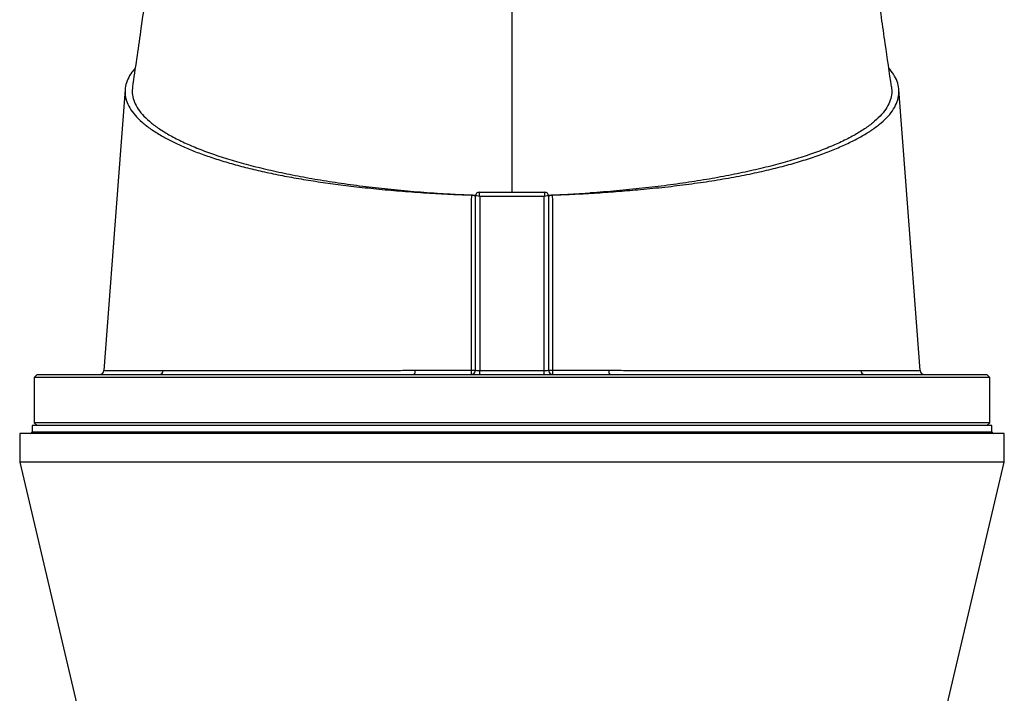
# Model space of a CAD drawing. Header units: millimetres. Extents: x 1760 to 3240, y 826 to 4276.
# Tile 8 of 10: x 2162 to 2838, y 3353 to 3814. Entities that reach past the tile are written whole.
import ezdxf

# ---------------------------------------------------------------- set-up
doc = ezdxf.new("R2010")
doc.units = ezdxf.units.MM

msp = doc.modelspace()

# ---------------------------------------------------------------- linework, layer by layer
at = {"color": 7, "linetype": 'Continuous', "lineweight": 25}
for p, q in [((2500, 3696.13), (2500, 3834.03)), ((2475, 3694.15), (2475.05, 3694.15)), ((2475, 3574.13), (2475, 3693.63)), ((2477.5, 3696.13), (2522.5, 3696.13)), ((2477.5, 3696.13), (2477.5, 3696.13)), ((2478, 3693.28), (2478, 3573.97)), ((2522, 3693.28), (2478, 3693.28)), ((2522, 3573.97), (2522, 3693.28)), ((2522.5, 3696.13), (2522.5, 3696.13)), ((2525, 3694.15), (2524.94, 3694.15)), ((2525, 3693.63), (2525, 3574.13)), ((2174.5, 3571.13), (2172.5, 3569.13)), ((2174.5, 3571.13), (2825.5, 3571.13)), ((2478, 3571.13), (2478, 3573.97)), ((2478, 3573.97), (2522, 3573.97)), ((2522, 3571.13), (2522, 3573.97)), ((2779.7, 3573.9), (2779.7, 3573.9)), ((2827.5, 3569.13), (2825.5, 3571.13)), ((2172.5, 3569.13), (2172.5, 3538.13)), ((2827.5, 3569.13), (2172.5, 3569.13)), ((2827.5, 3538.13), (2827.5, 3569.13)), ((2172.5, 3538.13), (2174.5, 3536.13)), ((2827.5, 3538.13), (2172.5, 3538.13)), ((2825.5, 3536.13), (2827.5, 3538.13)), ((2162.5, 3530.63), (2162.5, 3511.13)), ((2837.5, 3530.63), (2162.5, 3530.63)), ((2171, 3536.13), (2171, 3531.63)), ((2829, 3536.13), (2171, 3536.13)), ((2829, 3531.63), (2829, 3536.13)), ((2837.5, 3511.13), (2837.5, 3530.63)), ((2162.5, 3511.13), (2218, 3275.66)), ((2837.5, 3511.13), (2162.5, 3511.13)), ((2782, 3275.66), (2837.5, 3511.13))]:
    msp.add_line(p, q, dxfattribs=at)
at = {"color": 1, "linetype": 'Continuous', "lineweight": 25}
msp.add_line((2829, 3531.63), (2171, 3531.63), dxfattribs=at)
at = {"color": 7, "linetype": 'Continuous', "lineweight": 25, "flags": 128}
for points in [[(2234.74, 3766.49), (2230.01, 3703.77), (2220.21, 3573.91)], [(2779.79, 3573.91), (2769.99, 3703.77), (2765.26, 3766.49)]]:
    msp.add_lwpolyline(points, dxfattribs=at)
at = {"color": 7, "linetype": 'Continuous', "lineweight": 25}
for centre, radius, start, end in [((2477.5, 3693.63), 2.5, 90.03906, 179.88236), ((2477.5, 3693.63), 2.5, 90, 180), ((2522.5, 3693.63), 2.5, 0.11764, 89.96094), ((2522.5, 3693.63), 2.5, 0, 90), ((2217.22, 3574.13), 3, 270.09908, 356.0729), ((2258.11, 3573.89), 2.77, 274.41575, 0.37399), ((2429.37, 3573.35), 4.24, 328.39531, 9.22704), ((2472, 3574.13), 3, 270, 0), ((2462.91, 3573.37), 9.36, 346.14784, 4.50399), ((2472.9, 3656.8), 82.7, 269.54772, 271.45774), ((2528, 3574.13), 3, 180, 270), ((2527.1, 3656.8), 82.7, 268.54226, 270.45228), ((2537.09, 3573.37), 9.36, 175.49601, 193.85216), ((2570.63, 3573.35), 4.24, 170.77296, 211.60469), ((2741.89, 3573.89), 2.77, 179.62601, 265.58425), ((2782.78, 3574.13), 3, 183.87817, 269.98187), ((2170, 3531.63), 1, 270, 0), ((2830, 3531.63), 1, 180, 270)]:
    msp.add_arc(centre, radius, start, end, dxfattribs=at)
for centre, major_axis, ratio, start_param, end_param in [((2478, 3693.13), (3, -0.5), 0.050922, 1.579294, 3.097731), ((2478, 3693.63), (3, 0), 0.043613, 3.089233, 3.141593), ((2478, 3693.13), (-0.5, 3), 0.008488, 4.763336, 6.281773), ((2522, 3693.13), (0.5, 3), 0.008488, 0.001413, 1.519849), ((2522, 3693.13), (3, 0.5), 0.050922, 0.043862, 1.562299), ((2522, 3693.63), (3, 0), 0.043613, 0, 0.05236), ((2478, 3574.13), (3, 0), 0.052336, 3.141593, 4.712389), ((2522, 3574.13), (3, 0), 0.052336, 4.712389, 6.283185)]:
    msp.add_ellipse(centre, major_axis=major_axis, ratio=ratio, start_param=start_param, end_param=end_param, dxfattribs=at)
for points, knots in [([(2249.25, 3833.81), (2247.94, 3824.67), (2244.83, 3802.83), (2241.66, 3780.99), (2239.82, 3768.28)], [0, 0, 0, 0, 0.418192, 1, 1, 1, 1]), ([(2760.18, 3768.28), (2758.75, 3778.19), (2755.58, 3800.03), (2752.46, 3821.87), (2750.76, 3833.8)], [0, 0, 0, 0, 0.453567, 1, 1, 1, 1]), ([(2241.67, 3781.1), (2240.9, 3780.23), (2238.72, 3777.76), (2236.48, 3773.62), (2234.85, 3768.7), (2234.53, 3763.78), (2235.47, 3758.84), (2237.75, 3753.9), (2241.34, 3748.98), (2246.2, 3744.13), (2252.3, 3739.38), (2259.2, 3735.01), (2266.65, 3731.02), (2274.41, 3727.38), (2282.97, 3723.86), (2292.28, 3720.47), (2302.33, 3717.23), (2313.02, 3714.19), (2324.35, 3711.36), (2336.27, 3708.73), (2348.82, 3706.3), (2361.93, 3704.07), (2375.5, 3702.06), (2389.89, 3700.23), (2405.05, 3698.58), (2420.95, 3697.11), (2437.16, 3695.88), (2453.61, 3694.91), (2465.39, 3694.41), (2471.65, 3694.21), (2472.35, 3694.18)], [0, 0, 0, 0, 0.022453, 0.063879, 0.105349, 0.146772, 0.188058, 0.230013, 0.272112, 0.314263, 0.356366, 0.398324, 0.433144, 0.468086, 0.503079, 0.538059, 0.572969, 0.607768, 0.641691, 0.675742, 0.709863, 0.743988, 0.778047, 0.811974, 0.848609, 0.885343, 0.922098, 0.95881, 0.995427, 1, 1, 1, 1]), ([(2527.65, 3694.18), (2532.8, 3694.37), (2543.09, 3694.75), (2558.33, 3695.63), (2573.37, 3696.71), (2588.95, 3698.03), (2604.99, 3699.63), (2621.29, 3701.62), (2637.04, 3703.89), (2652.12, 3706.44), (2666.23, 3709.22), (2679.32, 3712.23), (2691.44, 3715.42), (2702.73, 3718.81), (2713.15, 3722.39), (2722.73, 3726.14), (2731.44, 3730.07), (2739.29, 3734.16), (2746.17, 3738.36), (2752.05, 3742.66), (2757.06, 3747.2), (2761.01, 3751.96), (2763.79, 3756.95), (2765.26, 3761.98), (2765.42, 3767.02), (2764.23, 3772.02), (2761.94, 3776.76), (2759.47, 3779.79), (2758.31, 3781.2)], [0, 0, 0, 0, 0.033877, 0.06781, 0.101768, 0.135679, 0.174703, 0.213873, 0.253082, 0.292231, 0.331237, 0.368707, 0.406296, 0.44394, 0.481556, 0.519047, 0.557279, 0.595617, 0.63399, 0.672325, 0.710553, 0.752752, 0.795099, 0.837497, 0.879845, 0.922045, 0.963681, 1, 1, 1, 1]), ([(2239.89, 3768.28), (2239.75, 3766.86), (2239.44, 3763.8), (2240.53, 3759.12), (2242.82, 3754.25), (2246.41, 3749.43), (2251.24, 3744.69), (2257.3, 3740.05), (2264.56, 3735.52), (2272.98, 3731.12), (2282.53, 3726.89), (2293.17, 3722.83), (2304.84, 3718.97), (2317.5, 3715.32), (2331.07, 3711.9), (2345.52, 3708.72), (2360.75, 3705.81), (2376.71, 3703.16), (2393.33, 3700.81), (2410.53, 3698.75), (2428.2, 3696.98), (2440.32, 3696.06), (2446.38, 3695.6)], [0, 0, 0, 0, 0.043786, 0.094112, 0.14444, 0.194766, 0.245094, 0.295421, 0.345748, 0.396075, 0.446403, 0.496729, 0.547057, 0.597383, 0.647711, 0.698037, 0.748365, 0.798692, 0.849019, 0.899346, 0.949673, 1, 1, 1, 1]), ([(2760.11, 3768.28), (2760.25, 3766.86), (2760.56, 3763.8), (2759.47, 3759.12), (2757.18, 3754.25), (2753.59, 3749.43), (2748.76, 3744.69), (2742.7, 3740.05), (2735.44, 3735.52), (2727.02, 3731.12), (2717.47, 3726.89), (2706.83, 3722.83), (2695.16, 3718.97), (2682.5, 3715.32), (2668.93, 3711.9), (2654.48, 3708.72), (2639.25, 3705.81), (2623.29, 3703.16), (2606.67, 3700.81), (2589.47, 3698.75), (2571.8, 3696.98), (2559.68, 3696.06), (2553.62, 3695.6)], [0, 0, 0, 0, 0.0437858, 0.0941122, 0.14444, 0.1947664, 0.2450942, 0.2954206, 0.3457484, 0.3960748, 0.4464026, 0.496729, 0.5470568, 0.5973832, 0.647711, 0.6980374, 0.7483652, 0.7986916, 0.8490194, 0.8993458, 0.9496725, 1, 1, 1, 1]), ([(2446.38, 3695.6), (2447.94, 3695.49), (2451.32, 3695.27), (2457.4, 3694.9), (2464.75, 3694.53), (2471, 3694.28), (2474.41, 3694.17), (2475, 3694.15)], [0.01980077, 0.01980077, 0.01980077, 0.01980077, 0.02502604, 0.03025132, 0.03547659, 0.04070186, 0.04180218, 0.04180218, 0.04180218, 0.04180218]), ([(2472.24, 3574.1), (2472.26, 3584.11), (2472.28, 3594.12), (2472.29, 3609.13), (2472.3, 3614.13), (2472.31, 3624.14), (2472.31, 3629.14), (2472.33, 3654.16), (2472.34, 3674.17), (2472.35, 3694.18)], [0, 0, 0, 0, 0.25, 0.25, 0.375, 0.375, 0.5, 0.5, 1, 1, 1, 1]), ([(2472.35, 3694.18), (2472.53, 3694.18), (2472.71, 3694.17), (2473.07, 3694.14), (2473.24, 3694.12), (2473.57, 3694.07), (2473.72, 3694.04), (2474, 3693.98), (2474.14, 3693.95), (2474.38, 3693.88), (2474.48, 3693.84), (2474.67, 3693.75), (2474.75, 3693.71), (2474.87, 3693.62), (2474.92, 3693.57), (2474.98, 3693.48), (2475, 3693.43), (2475, 3693.38)], [0, 0, 0, 0, 0.125, 0.125, 0.25, 0.25, 0.375, 0.375, 0.5, 0.5, 0.625, 0.625, 0.75, 0.75, 0.875, 0.875, 1, 1, 1, 1]), ([(2525, 3694.15), (2525.34, 3694.16), (2526.02, 3694.18), (2527.6, 3694.24), (2529.74, 3694.31), (2532.42, 3694.42), (2535.09, 3694.54), (2537.76, 3694.66), (2540.42, 3694.79), (2543.08, 3694.94), (2545.72, 3695.09), (2548.36, 3695.25), (2551, 3695.42), (2552.74, 3695.54), (2553.62, 3695.6)], [0, 0, 0, 0, 0.0353324, 0.0706757, 0.1637007, 0.2566618, 0.3495751, 0.4424569, 0.5353236, 0.6281914, 0.7210767, 0.8139957, 0.9069647, 1, 1, 1, 1]), ([(2525, 3693.38), (2525, 3693.48), (2525.06, 3693.57), (2525.32, 3693.75), (2525.5, 3693.84), (2525.86, 3693.95), (2525.99, 3693.98), (2526.28, 3694.04), (2526.43, 3694.07), (2526.76, 3694.12), (2526.93, 3694.14), (2527.28, 3694.17), (2527.47, 3694.18), (2527.65, 3694.18)], [0, 0, 0, 0, 0.25, 0.25, 0.5, 0.5, 0.625, 0.625, 0.75, 0.75, 0.875, 0.875, 1, 1, 1, 1]), ([(2527.65, 3694.18), (2527.66, 3674.17), (2527.67, 3654.16), (2527.69, 3629.14), (2527.69, 3624.14), (2527.7, 3614.13), (2527.71, 3609.13), (2527.72, 3594.12), (2527.74, 3584.11), (2527.76, 3574.1)], [0, 0, 0, 0, 0.5, 0.5, 0.625, 0.625, 0.75, 0.75, 1, 1, 1, 1]), ([(2260.88, 3573.91), (2265.61, 3573.91), (2270.69, 3573.92), (2281.57, 3573.92), (2287.36, 3573.93), (2299.64, 3573.94), (2306.13, 3573.94), (2314.69, 3573.95), (2316.43, 3573.95), (2319.95, 3573.95), (2321.72, 3573.96), (2327.08, 3573.96), (2330.72, 3573.96), (2341.8, 3573.97), (2349.42, 3573.97), (2365.12, 3573.98), (2373.2, 3573.99), (2385.67, 3573.99), (2389.88, 3573.99), (2398.43, 3574), (2402.75, 3574), (2411.44, 3574.01), (2415.82, 3574.01), (2422.44, 3574.02), (2424.65, 3574.02), (2429.09, 3574.02), (2431.32, 3574.02), (2433.55, 3574.03)], [0, 0, 0, 0, 0.125, 0.125, 0.25, 0.25, 0.375, 0.375, 0.40625, 0.40625, 0.4375, 0.4375, 0.5, 0.5, 0.625, 0.625, 0.75, 0.75, 0.8125, 0.8125, 0.875, 0.875, 0.9375, 0.9375, 0.96875, 0.96875, 1, 1, 1, 1]), ([(2433.55, 3574.03), (2439.94, 3574.04), (2446.37, 3574.05), (2459.27, 3574.08), (2465.75, 3574.09), (2472.24, 3574.1)], [0, 0, 0, 0, 0.5, 0.5, 1, 1, 1, 1]), ([(2527.76, 3574.1), (2534.25, 3574.09), (2540.73, 3574.08), (2553.63, 3574.05), (2560.06, 3574.04), (2566.45, 3574.03)], [0, 0, 0, 0, 0.5, 0.5, 1, 1, 1, 1]), ([(2566.45, 3574.03), (2568.68, 3574.02), (2570.91, 3574.02), (2575.33, 3574.02), (2577.53, 3574.02), (2584.1, 3574.01), (2588.44, 3574.01), (2601.33, 3574), (2609.77, 3573.99), (2626.3, 3573.99), (2634.41, 3573.98), (2644.33, 3573.98), (2646.3, 3573.98), (2650.23, 3573.97), (2652.17, 3573.97), (2657.95, 3573.97), (2661.72, 3573.97), (2672.8, 3573.96), (2679.89, 3573.95), (2693.48, 3573.94), (2699.97, 3573.94), (2709.26, 3573.93), (2712.28, 3573.93), (2718.16, 3573.92), (2721.01, 3573.92), (2726.51, 3573.92), (2729.17, 3573.92), (2734.29, 3573.91), (2736.75, 3573.91), (2739.12, 3573.91)], [0, 0, 0, 0, 0.03125, 0.03125, 0.0625, 0.0625, 0.125, 0.125, 0.25, 0.25, 0.375, 0.375, 0.40625, 0.40625, 0.4375, 0.4375, 0.5, 0.5, 0.625, 0.625, 0.75, 0.75, 0.8125, 0.8125, 0.875, 0.875, 0.9375, 0.9375, 1, 1, 1, 1])]:
    msp.add_open_spline(points, degree=3, knots=knots, dxfattribs=at)
at = {"color": 1, "linetype": 'Continuous', "lineweight": 25}
for points, knots in [([(2220.32, 3573.9), (2220.3, 3573.9), (2220.21, 3573.9), (2221, 3573.9), (2222.64, 3573.9), (2225.2, 3573.9), (2228.65, 3573.9), (2233.02, 3573.9), (2237.6, 3573.9), (2242.05, 3573.9), (2246.09, 3573.9), (2250.47, 3573.9), (2255.35, 3573.91), (2258.97, 3573.91), (2260.88, 3573.91)], [0, 0, 0, 0, 0.043735, 0.145513, 0.24737, 0.349148, 0.45389, 0.558717, 0.66346, 0.728912, 0.794365, 0.860153, 0.925941, 1, 1, 1, 1]), ([(2739.12, 3573.91), (2740.81, 3573.91), (2744.19, 3573.91), (2748.88, 3573.9), (2753.29, 3573.9), (2758.04, 3573.9), (2762.93, 3573.9), (2767.67, 3573.9), (2771.69, 3573.9), (2774.94, 3573.9), (2777.41, 3573.9), (2778.99, 3573.9), (2779.75, 3573.9), (2779.71, 3573.9), (2779.7, 3573.9)], [0, 0, 0, 0, 0.065205, 0.130411, 0.195948, 0.261484, 0.359171, 0.456927, 0.554614, 0.654909, 0.755279, 0.855574, 0.950672, 1, 1, 1, 1])]:
    msp.add_open_spline(points, degree=3, knots=knots, dxfattribs=at)

doc.saveas('drawing.dxf')
